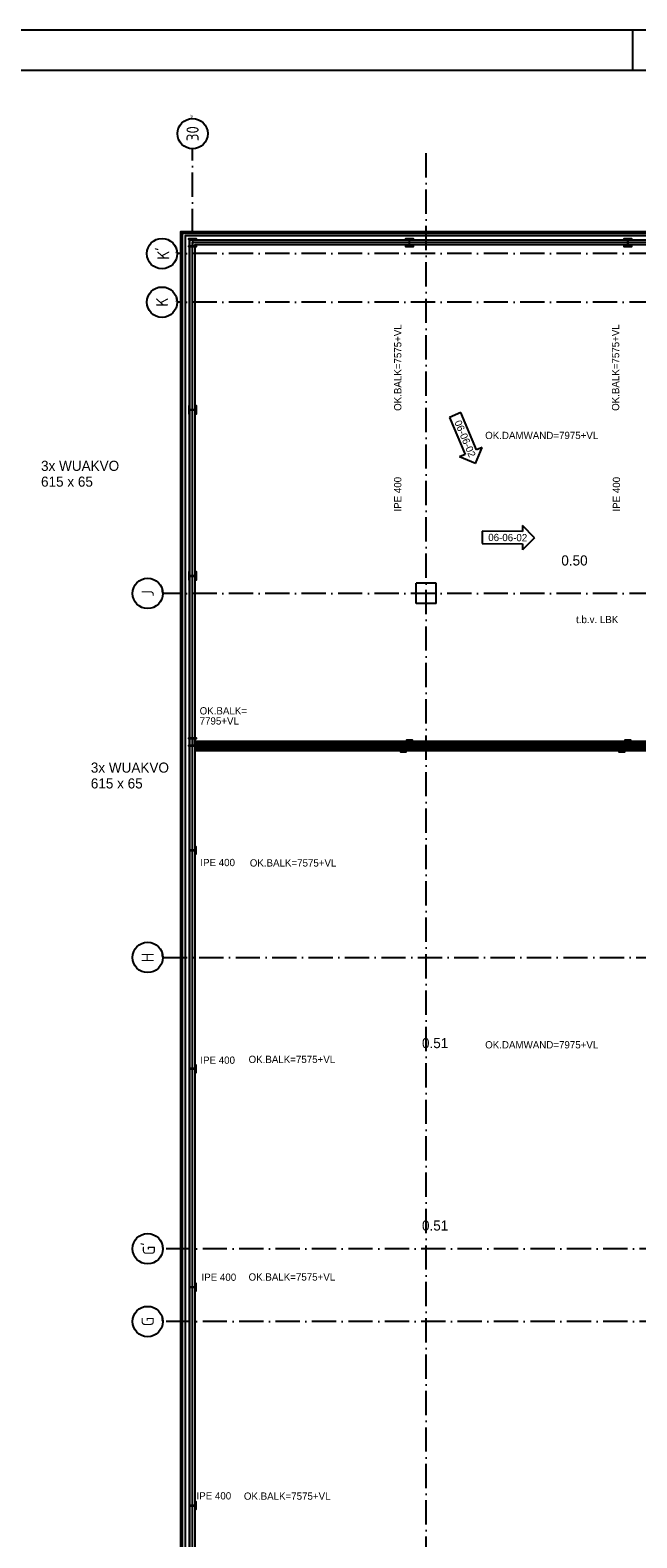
# Model space of a CAD drawing. Header units: millimetres. Extents: x -6587 to 170951, y 244 to 951952.
# Tile 55 of 102: x 51048 to 66046, y 914679 to 951952. Entities that reach past the tile are written whole.
import ezdxf
from ezdxf.enums import TextEntityAlignment as Align

# ---------------------------------------------------------------- set-up
doc = ezdxf.new("R2010")
doc.units = ezdxf.units.MM
doc.header["$LTSCALE"] = 100
doc.linetypes.add('DASHDOT', pattern=[9, 6, -1.5, 0, -1.5])
doc.layers.get('0').update_dxf_attribs({"linetype": 'CONTINUOUS'})
for name, color, linetype in [('00KAD025', 2, 'CONTINUOUS'), ('00KAD070', 5, 'CONTINUOUS'), ('AL$7----_STRAMIEN', 1, 'DASHDOT'), ('ALN-----_BLOCKNAAM', 2, 'CONTINUOUS'), ('ALXA7---_KALKZVUIL', 1, 'CONTINUOUS'), ('BL$2----', 7, 'CONTINUOUS'), ('BOUW', 8, 'CONTINUOUS')]:
    doc.layers.add(name, color=color, linetype=linetype)
doc.styles.add('BURO-018', font='BUROFONT.shx', dxfattribs={"height": 180})
doc.styles.add('BURO-025', font='BUROFONT.shx', dxfattribs={"height": 250})
doc.styles.get("Standard").update_dxf_attribs({"font": 'iso.shx'})

# ---------------------------------------------------------------- blocks, each defined once
blk = doc.blocks.new('*U42')
at = {"layer": 'ALXA7---_KALKZVUIL', "color": 0}
for p, q in [((5054, 63030), (5154, 63130)), ((5154, 63030), (5054, 63130)), ((5205, 63030), (5305, 63130)), ((5305, 63030), (5205, 63130)), ((5357, 63030), (5457, 63130)), ((5457, 63030), (5357, 63130)), ((5508, 63030), (5608, 63130)), ((5608, 63030), (5508, 63130)), ((5659, 63030), (5759, 63130)), ((5759, 63030), (5659, 63130)), ((5810, 63030), (5910, 63130)), ((5910, 63030), (5810, 63130)), ((5962, 63030), (6062, 63130)), ((6062, 63030), (5962, 63130)), ((6113, 63030), (6213, 63130)), ((6213, 63030), (6113, 63130)), ((6264, 63030), (6364, 63130)), ((6364, 63030), (6264, 63130)), ((6415, 63030), (6515, 63130)), ((6515, 63030), (6415, 63130)), ((6566, 63030), (6666, 63130)), ((6666, 63030), (6566, 63130)), ((6718, 63030), (6818, 63130)), ((6818, 63030), (6718, 63130)), ((6869, 63030), (6969, 63130)), ((6969, 63030), (6869, 63130)), ((7020, 63030), (7120, 63130)), ((7120, 63030), (7020, 63130)), ((7171, 63030), (7271, 63130)), ((7271, 63030), (7171, 63130)), ((7322, 63030), (7422, 63130)), ((7422, 63030), (7322, 63130)), ((7474, 63030), (7574, 63130)), ((7574, 63030), (7474, 63130)), ((7625, 63030), (7725, 63130)), ((7725, 63030), (7625, 63130)), ((7776, 63030), (7876, 63130)), ((7876, 63030), (7776, 63130)), ((7927, 63030), (8027, 63130)), ((8027, 63030), (7927, 63130)), ((8078, 63030), (8178, 63130)), ((8178, 63030), (8078, 63130)), ((8230, 63030), (8330, 63130)), ((8330, 63030), (8230, 63130)), ((8381, 63030), (8481, 63130)), ((8481, 63030), (8381, 63130)), ((8532, 63030), (8632, 63130)), ((8632, 63030), (8532, 63130)), ((8683, 63030), (8783, 63130)), ((8783, 63030), (8683, 63130)), ((8834, 63030), (8934, 63130)), ((8934, 63030), (8834, 63130)), ((8986, 63030), (9086, 63130)), ((9086, 63030), (8986, 63130)), ((9137, 63030), (9237, 63130)), ((9237, 63030), (9137, 63130)), ((9288, 63030), (9388, 63130)), ((9388, 63030), (9288, 63130)), ((9439, 63030), (9539, 63130)), ((9539, 63030), (9439, 63130)), ((9590, 63030), (9690, 63130)), ((9690, 63030), (9590, 63130)), ((9742, 63030), (9842, 63130)), ((9842, 63030), (9742, 63130)), ((9893, 63030), (9993, 63130)), ((9993, 63030), (9893, 63130)), ((10044, 63030), (10144, 63130)), ((10144, 63030), (10044, 63130)), ((10195, 63030), (10295, 63130)), ((10295, 63030), (10195, 63130)), ((10347, 63030), (10447, 63130)), ((10447, 63030), (10347, 63130)), ((10498, 63030), (10598, 63130)), ((10598, 63030), (10498, 63130)), ((10649, 63030), (10749, 63130)), ((10749, 63030), (10649, 63130)), ((10800, 63030), (10900, 63130)), ((10900, 63030), (10800, 63130)), ((10951, 63030), (11051, 63130)), ((11051, 63030), (10951, 63130)), ((11103, 63030), (11203, 63130)), ((11203, 63030), (11103, 63130)), ((11254, 63030), (11354, 63130)), ((11354, 63030), (11254, 63130)), ((11405, 63030), (11505, 63130)), ((11505, 63030), (11405, 63130)), ((11556, 63030), (11656, 63130)), ((11656, 63030), (11556, 63130)), ((11707, 63030), (11807, 63130)), ((11807, 63030), (11707, 63130)), ((11859, 63030), (11959, 63130)), ((11959, 63030), (11859, 63130)), ((12010, 63030), (12110, 63130)), ((12110, 63030), (12010, 63130)), ((12161, 63030), (12261, 63130)), ((12261, 63030), (12161, 63130)), ((12312, 63030), (12412, 63130)), ((12412, 63030), (12312, 63130)), ((12463, 63030), (12563, 63130)), ((12563, 63030), (12463, 63130)), ((12615, 63030), (12715, 63130)), ((12715, 63030), (12615, 63130)), ((12766, 63030), (12866, 63130)), ((12866, 63030), (12766, 63130)), ((12917, 63030), (13017, 63130)), ((13017, 63030), (12917, 63130)), ((13068, 63030), (13168, 63130)), ((13168, 63030), (13068, 63130)), ((13219, 63030), (13319, 63130)), ((13319, 63030), (13219, 63130)), ((13371, 63030), (13471, 63130)), ((13471, 63030), (13371, 63130)), ((13522, 63030), (13622, 63130)), ((13622, 63030), (13522, 63130)), ((13673, 63030), (13773, 63130)), ((13773, 63030), (13673, 63130)), ((13824, 63030), (13924, 63130)), ((13924, 63030), (13824, 63130)), ((13976, 63030), (14076, 63130)), ((14076, 63030), (13976, 63130)), ((14127, 63030), (14227, 63130)), ((14227, 63030), (14127, 63130)), ((14278, 63030), (14378, 63130)), ((14378, 63030), (14278, 63130)), ((14429, 63030), (14529, 63130)), ((14529, 63030), (14429, 63130)), ((14580, 63030), (14680, 63130)), ((14680, 63030), (14580, 63130)), ((14732, 63030), (14832, 63130)), ((14832, 63030), (14732, 63130)), ((14883, 63030), (14983, 63130)), ((14983, 63030), (14883, 63130)), ((15034, 63030), (15134, 63130)), ((15134, 63030), (15034, 63130)), ((15185, 63030), (15285, 63130)), ((15285, 63030), (15185, 63130)), ((15336, 63030), (15436, 63130)), ((15436, 63030), (15336, 63130)), ((15488, 63030), (15588, 63130)), ((15588, 63030), (15488, 63130)), ((15639, 63030), (15739, 63130)), ((15739, 63030), (15639, 63130)), ((15790, 63030), (15890, 63130)), ((15890, 63030), (15790, 63130)), ((15941, 63030), (16041, 63130)), ((16041, 63030), (15941, 63130)), ((16092, 63030), (16192, 63130)), ((16192, 63030), (16092, 63130)), ((16244, 63030), (16344, 63130)), ((16344, 63030), (16244, 63130)), ((16395, 63030), (16495, 63130)), ((16495, 63030), (16395, 63130)), ((16546, 63030), (16646, 63130)), ((16646, 63030), (16546, 63130)), ((16697, 63030), (16797, 63130)), ((16797, 63030), (16697, 63130)), ((16848, 63030), (16948, 63130)), ((16948, 63030), (16848, 63130)), ((17000, 63030), (17100, 63130)), ((17100, 63030), (17000, 63130)), ((17151, 63030), (17251, 63130)), ((17251, 63030), (17151, 63130)), ((17302, 63030), (17402, 63130)), ((17402, 63030), (17302, 63130))]:
    blk.add_line(p, q, dxfattribs=at)
blk = doc.blocks.new('*U43')
at = {"layer": 'ALXA7---_KALKZVUIL', "color": 0}
for p, q in [((5054, 62887), (5154, 62987)), ((5154, 62887), (5054, 62987)), ((5205, 62887), (5305, 62987)), ((5305, 62887), (5205, 62987)), ((5357, 62887), (5457, 62987)), ((5457, 62887), (5357, 62987)), ((5508, 62887), (5608, 62987)), ((5608, 62887), (5508, 62987)), ((5659, 62887), (5759, 62987)), ((5759, 62887), (5659, 62987)), ((5810, 62887), (5910, 62987)), ((5910, 62887), (5810, 62987)), ((5962, 62887), (6062, 62987)), ((6062, 62887), (5962, 62987)), ((6113, 62887), (6213, 62987)), ((6213, 62887), (6113, 62987)), ((6264, 62887), (6364, 62987)), ((6364, 62887), (6264, 62987)), ((6415, 62887), (6515, 62987)), ((6515, 62887), (6415, 62987)), ((6566, 62887), (6666, 62987)), ((6666, 62887), (6566, 62987)), ((6718, 62887), (6818, 62987)), ((6818, 62887), (6718, 62987)), ((6869, 62887), (6969, 62987)), ((6969, 62887), (6869, 62987)), ((7020, 62887), (7120, 62987)), ((7120, 62887), (7020, 62987)), ((7171, 62887), (7271, 62987)), ((7271, 62887), (7171, 62987)), ((7322, 62887), (7422, 62987)), ((7422, 62887), (7322, 62987)), ((7474, 62887), (7574, 62987)), ((7574, 62887), (7474, 62987)), ((7625, 62887), (7725, 62987)), ((7725, 62887), (7625, 62987)), ((7776, 62887), (7876, 62987)), ((7876, 62887), (7776, 62987)), ((7927, 62887), (8027, 62987)), ((8027, 62887), (7927, 62987)), ((8078, 62887), (8178, 62987)), ((8178, 62887), (8078, 62987)), ((8230, 62887), (8330, 62987)), ((8330, 62887), (8230, 62987)), ((8381, 62887), (8481, 62987)), ((8481, 62887), (8381, 62987)), ((8532, 62887), (8632, 62987)), ((8632, 62887), (8532, 62987)), ((8683, 62887), (8783, 62987)), ((8783, 62887), (8683, 62987)), ((8834, 62887), (8934, 62987)), ((8934, 62887), (8834, 62987)), ((8986, 62887), (9086, 62987)), ((9086, 62887), (8986, 62987)), ((9137, 62887), (9237, 62987)), ((9237, 62887), (9137, 62987)), ((9288, 62887), (9388, 62987)), ((9388, 62887), (9288, 62987)), ((9439, 62887), (9539, 62987)), ((9539, 62887), (9439, 62987)), ((9590, 62887), (9690, 62987)), ((9690, 62887), (9590, 62987)), ((9742, 62887), (9842, 62987)), ((9842, 62887), (9742, 62987)), ((9893, 62887), (9993, 62987)), ((9993, 62887), (9893, 62987)), ((10044, 62887), (10144, 62987)), ((10144, 62887), (10044, 62987)), ((10195, 62887), (10295, 62987)), ((10295, 62887), (10195, 62987)), ((10347, 62887), (10447, 62987)), ((10447, 62887), (10347, 62987)), ((10498, 62887), (10598, 62987)), ((10598, 62887), (10498, 62987)), ((10649, 62887), (10749, 62987)), ((10749, 62887), (10649, 62987)), ((10800, 62887), (10900, 62987)), ((10900, 62887), (10800, 62987)), ((10951, 62887), (11051, 62987)), ((11051, 62887), (10951, 62987)), ((11103, 62887), (11203, 62987)), ((11203, 62887), (11103, 62987)), ((11254, 62887), (11354, 62987)), ((11354, 62887), (11254, 62987)), ((11405, 62887), (11505, 62987)), ((11505, 62887), (11405, 62987)), ((11556, 62887), (11656, 62987)), ((11656, 62887), (11556, 62987)), ((11707, 62887), (11807, 62987)), ((11807, 62887), (11707, 62987)), ((11859, 62887), (11959, 62987)), ((11959, 62887), (11859, 62987)), ((12010, 62887), (12110, 62987)), ((12110, 62887), (12010, 62987)), ((12161, 62887), (12261, 62987)), ((12261, 62887), (12161, 62987)), ((12312, 62887), (12412, 62987)), ((12412, 62887), (12312, 62987)), ((12463, 62887), (12563, 62987)), ((12563, 62887), (12463, 62987)), ((12615, 62887), (12715, 62987)), ((12715, 62887), (12615, 62987)), ((12766, 62887), (12866, 62987)), ((12866, 62887), (12766, 62987)), ((12917, 62887), (13017, 62987)), ((13017, 62887), (12917, 62987)), ((13068, 62887), (13168, 62987)), ((13168, 62887), (13068, 62987)), ((13219, 62887), (13319, 62987)), ((13319, 62887), (13219, 62987)), ((13371, 62887), (13471, 62987)), ((13471, 62887), (13371, 62987)), ((13522, 62887), (13622, 62987)), ((13622, 62887), (13522, 62987)), ((13673, 62887), (13773, 62987)), ((13773, 62887), (13673, 62987)), ((13824, 62887), (13924, 62987)), ((13924, 62887), (13824, 62987)), ((13976, 62887), (14076, 62987)), ((14076, 62887), (13976, 62987)), ((14127, 62887), (14227, 62987)), ((14227, 62887), (14127, 62987)), ((14278, 62887), (14378, 62987)), ((14378, 62887), (14278, 62987)), ((14429, 62887), (14529, 62987)), ((14529, 62887), (14429, 62987)), ((14580, 62887), (14680, 62987)), ((14680, 62887), (14580, 62987)), ((14732, 62887), (14832, 62987)), ((14832, 62887), (14732, 62987)), ((14883, 62887), (14983, 62987)), ((14983, 62887), (14883, 62987)), ((15034, 62887), (15134, 62987)), ((15134, 62887), (15034, 62987)), ((15185, 62887), (15285, 62987)), ((15285, 62887), (15185, 62987)), ((15336, 62887), (15436, 62987)), ((15436, 62887), (15336, 62987)), ((15488, 62887), (15588, 62987)), ((15588, 62887), (15488, 62987)), ((15639, 62887), (15739, 62987)), ((15739, 62887), (15639, 62987)), ((15790, 62887), (15890, 62987)), ((15890, 62887), (15790, 62987)), ((15941, 62887), (16041, 62987)), ((16041, 62887), (15941, 62987)), ((16092, 62887), (16192, 62987)), ((16192, 62887), (16092, 62987)), ((16244, 62887), (16344, 62987)), ((16344, 62887), (16244, 62987)), ((16395, 62887), (16495, 62987)), ((16495, 62887), (16395, 62987)), ((16546, 62887), (16646, 62987)), ((16646, 62887), (16546, 62987)), ((16697, 62887), (16797, 62987)), ((16797, 62887), (16697, 62987)), ((16848, 62887), (16948, 62987)), ((16948, 62887), (16848, 62987)), ((17000, 62887), (17100, 62987)), ((17100, 62887), (17000, 62987)), ((17151, 62887), (17251, 62987)), ((17251, 62887), (17151, 62987)), ((17302, 62887), (17402, 62987)), ((17402, 62887), (17302, 62987))]:
    blk.add_line(p, q, dxfattribs=at)
blk = doc.blocks.new('1010')
at = {"layer": 'AL$7----_STRAMIEN', "color": 7, "linetype": 'Continuous'}
blk.add_circle((0, 750), 750, dxfattribs=at)
at = {"layer": 'AL$7----_STRAMIEN', "color": 3, "linetype": 'Continuous'}
blk.add_attdef('STR-NAAM', text='', height=600, rotation=360, dxfattribs=at).set_placement((0, 750), align=Align.MIDDLE)
at = {"layer": 'ALN-----_BLOCKNAAM', "linetype": 'Continuous'}
blk.add_text('1010', height=100, dxfattribs=at).set_placement((0, 0))
blk = doc.blocks.new('HEA200')
at = {"color": 0, "linetype": 'Continuous'}
blk.add_lwpolyline([(3.25, 67, -0.41421356), (21.25, 85), (100, 85), (100, 95), (-100, 95), (-100, 85), (-21.25, 85, -0.41421356), (-3.25, 67), (-3.25, -67, -0.41421356), (-21.25, -85), (-100, -85), (-100, -95), (100, -95), (100, -85), (21.25, -85, -0.41421356), (3.25, -67)], format="xyb", close=True, dxfattribs=at)
blk = doc.blocks.new('1011')
at = {"layer": 'AL$7----_STRAMIEN', "color": 7, "linetype": 'Continuous'}
blk.add_circle((-750, 0), 750, dxfattribs=at)
at = {"layer": 'AL$7----_STRAMIEN', "color": 3, "linetype": 'Continuous'}
blk.add_attdef('STR-NAAM', text='', height=600, rotation=360, dxfattribs=at).set_placement((-750, 0), align=Align.MIDDLE)
at = {"layer": 'ALN-----_BLOCKNAAM', "linetype": 'Continuous'}
blk.add_text('1011', height=100, dxfattribs=at).set_placement((0, 0))
blk = doc.blocks.new('WZMARK')
at = {"color": 0, "linetype": 'Continuous'}
for p, q in [((0, 0), (3, 3)), ((0, 0), (3, -3)), ((3, 1.5), (3, 3)), ((13, 1.5), (3, 1.5)), ((13, -1.5), (13, 1.5)), ((3, -1.5), (13, -1.5)), ((3, -3), (3, -1.5))]:
    blk.add_line(p, q, dxfattribs=at)
at = {"color": 0, "linetype": 'Continuous', "style": 'BURO-018'}
blk.add_attdef('WZCODE', text='', height=1.8, dxfattribs=at).set_placement((8, 0), align=Align.MIDDLE)

msp = doc.modelspace()

# ---------------------------------------------------------------- linework, layer by layer
at = {"layer": '00KAD025', "linetype": 'Continuous'}
for p, q in [((170950.7, 951952.4), (25314.7, 951952.4)), ((65950.7, 950952.4), (65950.7, 951952.4))]:
    msp.add_line(p, q, dxfattribs=at)
at = {"layer": '00KAD070', "linetype": 'Continuous'}
msp.add_line((169950.7, 950952.4), (26314.7, 950952.4), dxfattribs=at)
at = {"layer": 'AL$7----_STRAMIEN', "color": 1}
for p, q in [((55063.6, 910027.3), (55063.6, 949018.6)), ((55063.6, 910027.3), (55063.6, 949018.6)), ((60838.6, 877205.8), (60838.6, 949020.5)), ((135768.3, 946427.5), (54713.7, 946427.5)), ((135768.3, 945227.5), (54689.6, 945227.5)), ((135768.3, 945227.5), (54693, 945227.5)), ((60588.6, 937777.5), (60588.6, 938277.5)), ((61088.6, 938277.5), (60588.6, 938277.5)), ((61088.6, 937777.5), (61088.6, 938277.5)), ((135768.3, 938027.5), (54329.2, 938027.5)), ((61088.6, 937777.5), (60588.6, 937777.5)), ((54329.2, 929027.5), (144123.6, 929027.5)), ((144123.6, 921827.5), (54329.2, 921827.5)), ((144123.6, 920027.5), (54329.2, 920027.5))]:
    msp.add_line(p, q, dxfattribs=at)
at = {"layer": 'BOUW'}
for p, q in [((84363.6, 946967.5), (54793.6, 946967.5)), ((54793.6, 946967.5), (54793.6, 912737.5)), ((54793.6, 946967.5), (54793.6, 946967.5))]:
    msp.add_line(p, q, dxfattribs=at)
for points in [[(84222.6, 940718.7), (84363.6, 940718.7), (84363.6, 946967.5), (54768.6, 946967.5), (54768.6, 912737.5), (67303.6, 912741.7)], [(84222.6, 940758.7), (84323.6, 940758.7), (84323.6, 946927.5), (54808.6, 946927.5), (54808.6, 912777.6), (67303.6, 912781.7)], [(67423.6, 912557.5), (67423.6, 912853.5), (54884.6, 912853.5), (54884.6, 946872.5), (76443.6, 946872.5)], [(67523.6, 912557.5), (67523.6, 912953.5), (54984.6, 912953.5), (54984.6, 946772.5), (76443.6, 946772.5)], [(67523.6, 913028.5), (55059.6, 913028.5), (55059.6, 946710), (76443.6, 946710)], [(67533.6, 934326.7), (55134.6, 934326.7)], [(67533.6, 934183.7), (55134.6, 934183.7)]]:
    msp.add_lwpolyline(points, dxfattribs=at)
for points in [[(67523.6, 912966), (54997.1, 912966), (54997.1, 946772.5), (76443.6, 946772.5), (76443.6, 946647.5), (55122.1, 946647.5), (55122.1, 913091), (67523.6, 913091)], [(67533.6, 934276.7), (55134.6, 934276.7), (55134.6, 934376.7), (67533.6, 934376.7)], [(67533.6, 934133.7), (55134.6, 934133.7), (55134.6, 934233.7), (67533.6, 934233.7)]]:
    msp.add_lwpolyline(points, close=True, dxfattribs=at)
for points in [[(54996.6, 938462.5, -0.4142136), (54978.6, 938480.5), (54978.6, 938559.2), (54968.6, 938559.2), (54968.6, 938359.2), (54978.6, 938359.2), (54978.6, 938438, -0.4142136), (54996.6, 938456), (55130.6, 938456, -0.4142136), (55148.6, 938438), (55148.6, 938359.2), (55158.6, 938359.2), (55158.6, 938559.2), (55148.6, 938559.2), (55148.6, 938480.5, -0.4142136), (55130.6, 938462.5)], [(55066.8, 934419.5, -0.4142136), (55084.8, 934437.5), (55163.6, 934437.5), (55163.6, 934447.5), (54963.6, 934447.5), (54963.6, 934437.5), (55042.3, 934437.5, -0.4142136), (55060.3, 934419.5), (55060.3, 934285.5, -0.4142136), (55042.3, 934267.5), (54963.6, 934267.5), (54963.6, 934257.5), (55163.6, 934257.5), (55163.6, 934267.5), (55084.8, 934267.5, -0.4142136), (55066.8, 934285.5)], [(60267.1, 934145.5, -0.4142136), (60255.1, 934133.5), (60200.6, 934133.5), (60200.6, 934111.5), (60346.6, 934111.5), (60346.6, 934133.5), (60292.1, 934133.5, -0.4142136), (60280.1, 934145.5), (60280.1, 934237.5, -0.4142136), (60292.1, 934249.5), (60346.6, 934249.5), (60346.6, 934271.5), (60200.6, 934271.5), (60200.6, 934249.5), (60255.1, 934249.5, -0.4142136), (60267.1, 934237.5)], [(60417.1, 934272.5, -0.4142136), (60405.1, 934260.5), (60350.6, 934260.5), (60350.6, 934238.5), (60496.6, 934238.5), (60496.6, 934260.5), (60442.1, 934260.5, -0.4142136), (60430.1, 934272.5), (60430.1, 934364.5, -0.4142136), (60442.1, 934376.5), (60496.6, 934376.5), (60496.6, 934398.5), (60350.6, 934398.5), (60350.6, 934376.5), (60405.1, 934376.5, -0.4142136), (60417.1, 934364.5)], [(65667.1, 934145.5, -0.4142136), (65655.1, 934133.5), (65600.6, 934133.5), (65600.6, 934111.5), (65746.6, 934111.5), (65746.6, 934133.5), (65692.1, 934133.5, -0.4142136), (65680.1, 934145.5), (65680.1, 934237.5, -0.4142136), (65692.1, 934249.5), (65746.6, 934249.5), (65746.6, 934271.5), (65600.6, 934271.5), (65600.6, 934249.5), (65655.1, 934249.5, -0.4142136), (65667.1, 934237.5)], [(65817.1, 934272.5, -0.4142136), (65805.1, 934260.5), (65750.6, 934260.5), (65750.6, 934238.5), (65896.6, 934238.5), (65896.6, 934260.5), (65842.1, 934260.5, -0.4142136), (65830.1, 934272.5), (65830.1, 934364.5, -0.4142136), (65842.1, 934376.5), (65896.6, 934376.5), (65896.6, 934398.5), (65750.6, 934398.5), (65750.6, 934376.5), (65805.1, 934376.5, -0.4142136), (65817.1, 934364.5)], [(55124.6, 931673.5, -0.4142136), (55139.6, 931658.5), (55139.6, 931586.5), (55149.1, 931586.5), (55149.1, 931766.5), (55139.6, 931766.5), (55139.6, 931694.5, -0.4142136), (55124.6, 931679.5), (55002.6, 931679.5, -0.4142136), (54987.6, 931694.5), (54987.6, 931766.5), (54978.1, 931766.5), (54978.1, 931586.5), (54987.6, 931586.5), (54987.6, 931658.5, -0.4142136), (55002.6, 931673.5)], [(55124.6, 926273.5, -0.4142136), (55139.6, 926258.5), (55139.6, 926186.5), (55149.1, 926186.5), (55149.1, 926366.5), (55139.6, 926366.5), (55139.6, 926294.5, -0.4142136), (55124.6, 926279.5), (55002.6, 926279.5, -0.4142136), (54987.6, 926294.5), (54987.6, 926366.5), (54978.1, 926366.5), (54978.1, 926186.5), (54987.6, 926186.5), (54987.6, 926258.5, -0.4142136), (55002.6, 926273.5)], [(55124.6, 920873.5, -0.4142136), (55139.6, 920858.5), (55139.6, 920786.5), (55149.1, 920786.5), (55149.1, 920966.5), (55139.6, 920966.5), (55139.6, 920894.5, -0.4142136), (55124.6, 920879.5), (55002.6, 920879.5, -0.4142136), (54987.6, 920894.5), (54987.6, 920966.5), (54978.1, 920966.5), (54978.1, 920786.5), (54987.6, 920786.5), (54987.6, 920858.5, -0.4142136), (55002.6, 920873.5)], [(55124.6, 915473.5, -0.4142136), (55139.6, 915458.5), (55139.6, 915386.5), (55149.1, 915386.5), (55149.1, 915566.5), (55139.6, 915566.5), (55139.6, 915494.5, -0.4142136), (55124.6, 915479.5), (55002.6, 915479.5, -0.4142136), (54987.6, 915494.5), (54987.6, 915566.5), (54978.1, 915566.5), (54978.1, 915386.5), (54987.6, 915386.5), (54987.6, 915458.5, -0.4142136), (55002.6, 915473.5)]]:
    msp.add_lwpolyline(points, format="xyb", close=True, dxfattribs=at)

# ---------------------------------------------------------------- block references
at = {"layer": 'AL$7----_STRAMIEN', "xscale": 0.5, "yscale": 0.5, "zscale": 0.5, "rotation": 90}
for name, p, values in [('1011', (55063.6, 949768.6), {'STR-NAAM': '30'}), ('1011', (55063.6, 949768.6), {'STR-NAAM': '30'}), ('1010', (54684, 946427.5), {'STR-NAAM': "K'"}), ('1010', (54684, 945227.5), {'STR-NAAM': 'K'}), ('1010', (54329.2, 938027.5), {'STR-NAAM': 'J'}), ('1010', (54329.2, 938027.5), {'STR-NAAM': 'J'}), ('1010', (54329.2, 929027.5), {'STR-NAAM': 'H'}), ('1010', (54329.2, 929027.5), {'STR-NAAM': 'H'}), ('1010', (54329.2, 921827.5), {'STR-NAAM': "G'"}), ('1010', (54329.2, 921827.5), {'STR-NAAM': "G'"}), ('1010', (54329.2, 920027.5), {'STR-NAAM': 'G'}), ('1010', (54329.2, 920027.5), {'STR-NAAM': 'G'})]:
    msp.add_blockref(name, p, dxfattribs=at).add_auto_attribs(values)
at = {"layer": 'BL$2----', "color": 2}
ref = msp.add_blockref('WZMARK', (62058.9, 941239.8), dxfattribs=dict(at, xscale=100, yscale=100, zscale=100, rotation=112.7951047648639))
ref.add_attrib('WZCODE', '06-06-02', dxfattribs={"layer": '0', "color": 0, "linetype": 'Continuous', "height": 180, "rotation": 292.7951, "style": 'BURO-018'}).set_placement((61801.2, 941853), align=Align.MIDDLE)
ref = msp.add_blockref('WZMARK', (63519.3, 939404), dxfattribs=dict(at, xscale=100, yscale=100, zscale=100, rotation=179.586397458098))
ref.add_attrib('WZCODE', '06-06-02', dxfattribs={"layer": '0', "color": 0, "linetype": 'Continuous', "height": 180, "rotation": 359.5864, "style": 'BURO-018'}).set_placement((62854.2, 939408.8), align=Align.MIDDLE)
at = {"layer": 'BOUW'}
for name, p in [('HEA200', (55063.6, 946697.5)), ('HEA200', (60423.6, 946697.5)), ('HEA200', (65823.6, 946697.5)), ('*U42', (50105.9, 871247.1)), ('*U43', (50105.9, 871247.1))]:
    msp.add_blockref(name, p, dxfattribs=at)
at = {"layer": 'BOUW', "rotation": 90}
msp.add_blockref('HEA200', (55063.6, 942565.9), dxfattribs=at)

# ---------------------------------------------------------------- texts
at = {"layer": 'BOUW', "color": 1, "style": 'BURO-018'}
for s, p in [('OK.BALK=7575+VL', (60225.2, 942540.2)), ('OK.BALK=7575+VL', (65610.2, 942540.2)), ('IPE 400', (60224.4, 940051.4)), ('IPE 400', (65631.8, 940051.4))]:
    msp.add_text(s, height=180, rotation=90, dxfattribs=at).set_placement(p)
for s, height, p in [('OK.DAMWAND=7975+VL', 180, (62296.6, 941843.5)), ('3x WUAKVO', 250, (51317.2, 941056.8)), ('615 x 65', 250, (51317.2, 940665.5)), ('t.b.v. LBK', 180, (64544.2, 937292.2)), ('OK.BALK=', 180, (55238.4, 935035.3)), ('7795+VL', 180, (55238.4, 934784.6)), ('3x WUAKVO', 250, (52547.8, 933596.6)), ('615 x 65', 250, (52547.8, 933205.2)), ('IPE 400', 180, (55255.3, 931284.9)), ('OK.BALK=7575+VL', 180, (56477.7, 931275)), ('OK.DAMWAND=7975+VL', 180, (62296.6, 926778.7)), ('IPE 400', 180, (55255.3, 926398.7)), ('OK.BALK=7575+VL', 180, (56448.2, 926418.4)), ('IPE 400', 180, (55284.8, 921033.2)), ('OK.BALK=7575+VL', 180, (56448.2, 921038.1)), ('IPE 400', 180, (55161.1, 915627.8)), ('OK.BALK=7575+VL', 180, (56331.8, 915621.2))]:
    msp.add_text(s, height=height, dxfattribs=at).set_placement(p)
at = {"layer": 'BOUW', "style": 'BURO-025'}
for s, p in [('0.50', (64178.9, 938717.4)), ('0.51', (60734.1, 926785.6)), ('0.51', (60734.1, 922275.4))]:
    msp.add_text(s, height=250, dxfattribs=at).set_placement(p)

doc.saveas('drawing.dxf')
